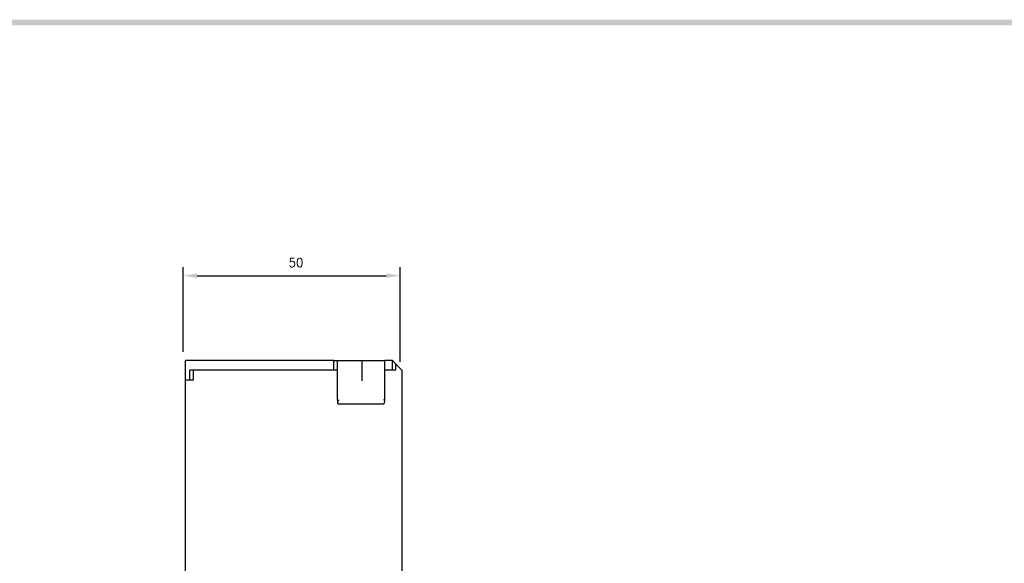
# Model space of a CAD drawing. Extents: x -26 to 1050, y -162 to 594.
# Tile 23 of 24: x 536 to 763, y 464 to 589. Entities that reach past the tile are written whole.
import ezdxf

# ---------------------------------------------------------------- set-up
doc = ezdxf.new("R2010")
doc.units = 0
doc.header["$MEASUREMENT"] = 0
doc.layers.add('di', color=3, linetype='CONTINUOUS')
doc.layers.add('dwg', color=7, linetype='CONTINUOUS')
doc.styles.add('KIM', font='ROMANS.shx', dxfattribs={"height": 5, "bigfont": 'GSG1.shx'})
doc.styles.get("Standard").update_dxf_attribs({"font": 'romans.shx', "height": 2, "bigfont": 'hgs.shx'})
doc.dimstyles.new('STANDARD$0', dxfattribs={"dimtxt": 5, "dimasz": 5, "dimexe": 1, "dimexo": 2, "dimgap": 2, "dimtad": 1, "dimdec": 4, "dimzin": 12, "dimdsep": 46, "dimtxsty": 'KIM', "dimcen": -1, "dimdle": 0.1, "dimadec": 0, "dimazin": 0, "dimtfac": 1, "dimtdec": 4, "dimtmove": 0, "dimatfit": 3, "dimfxl": 0, "dimtolj": 1, "dimtzin": 0, "dimarcsym": 0})

# ---------------------------------------------------------------- blocks, each defined once
blk = doc.blocks.new('*D281')
at = {"layer": 'di'}
for p, q in [((573.38, 512.48), (573.38, 532.04)), ((623.38, 510.18), (623.38, 532.04)), ((576.58, 530.04), (620.18, 530.04))]:
    blk.add_line(p, q, dxfattribs=at)
for points in [[(576.58, 530.57), (576.58, 529.5), (573.38, 530.04)], [(620.18, 530.57), (620.18, 529.5), (623.38, 530.04)]]:
    blk.add_solid(points, dxfattribs=at)
at = {"layer": 'di', "insert": (599.38, 533.04), "char_height": 2, "attachment_point": 5}
blk.add_mtext('\\A1;50', dxfattribs=at)

msp = doc.modelspace()

# ---------------------------------------------------------------- linework, layer by layer
at = {"layer": 'di'}
for p, q in [((608.091, 510.479), (573.891, 510.479)), ((573.891, 505.979), (573.891, 510.479)), ((608.091, 510.479), (608.891, 510.479)), ((608.091, 508.279), (608.091, 510.479)), ((608.891, 510.479), (608.891, 508.279)), ((608.891, 510.479), (614.332, 510.479)), ((614.332, 510.479), (614.591, 510.479)), ((614.591, 510.479), (614.591, 505.816)), ((614.591, 510.479), (614.891, 510.479)), ((614.891, 510.479), (615.342, 510.479)), ((615.342, 510.479), (615.437, 510.479)), ((615.437, 510.479), (619.891, 510.479)), ((621.591, 510.479), (619.891, 510.479)), ((619.891, 508.279), (619.891, 510.479)), ((621.591, 508.279), (621.591, 510.479)), ((622.391, 509.679), (621.591, 510.479)), ((623.891, 508.179), (622.391, 509.679)), ((622.391, 508.279), (622.391, 509.679)), ((577.085, 508.279), (574.891, 508.279)), ((574.891, 505.979), (574.891, 508.279)), ((575.697, 508.279), (575.697, 505.979)), ((608.091, 508.279), (577.091, 508.279)), ((608.891, 508.279), (608.091, 508.279)), ((608.891, 508.279), (608.891, 501.545)), ((619.891, 501.545), (619.891, 508.279)), ((621.591, 508.279), (619.891, 508.279)), ((622.391, 508.279), (621.591, 508.279)), ((623.891, 456.279), (623.891, 508.179)), ((573.891, 458.853), (573.891, 505.979)), ((575.697, 505.979), (573.891, 505.979)), ((619.591, 500.479), (609.191, 500.479))]:
    msp.add_line(p, q, dxfattribs=at)
for centre, major_axis, ratio, start_param, end_param in [((609.191, 502.37), (0.043, 1.076), 0.2759729, 1.7140684, 2.9690197), ((619.591, 502.569), (-0.098, 1.12), 0.2533576, 3.2364835, 4.3806936), ((609.191, 501.545), (0, 1.067), 0.2812704, 1.5707963, 3.1415927), ((609.191, 501.336), (-0.298, 0.188), 0.2041303, 1.3834896, 1.6993347), ((619.591, 501.545), (0, 1.067), 0.2812704, 3.1415927, 4.712389), ((619.591, 501.49), (-0.299, -0.113), 0.2484092, 1.4773874, 1.9039736)]:
    msp.add_ellipse(centre, major_axis=major_axis, ratio=ratio, start_param=start_param, end_param=end_param, dxfattribs=at)
at = {"layer": 'dwg'}
msp.add_trace([(-15.417, 589.004), (-14.117, 587.704), (1045.383, 589.004), (1044.083, 587.704)], dxfattribs=at)

# ---------------------------------------------------------------- dimensions: what is measured, and where the dimension line sits
at = {"layer": 'di'}
dim = msp.add_linear_dim(base=(623.384, 530.036), p1=(573.384, 510.479), p2=(623.384, 508.179), dimstyle='STANDARD$0', override={"dimtxt": 4, "dimasz": 3.2, "dimexe": 2, "dimdec": 2, "dimzin": 8, "dimtxsty": 'Standard', "dimcen": 0, "dimclrd": 256, "dimclre": 256, "dimclrt": 256, "dimadec": 2, "dimazin": 2, "dimtfac": 0.6, "dimtdec": 2, "dimtzin": 8, "dimlwd": 65535, "dimlwe": 65535, "dimarcsym": 1}, dxfattribs=at)
dim.commit()
dim.dimension.update_dxf_attribs({"geometry": '*D281', "text_midpoint": (599.384, 530.036), "dimtype": 160})

doc.saveas('drawing.dxf')
